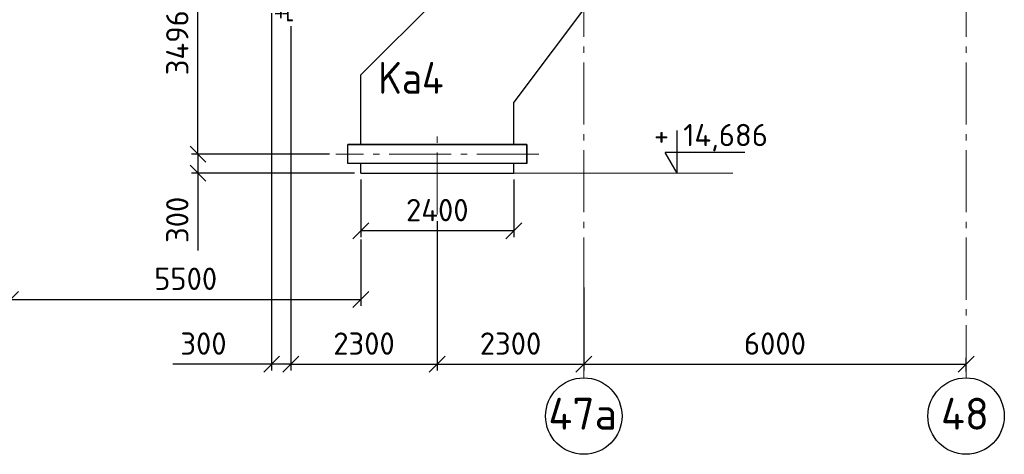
# Model space of a CAD drawing. Header units: millimetres. Extents: x 0 to 129400, y 0 to 84100.
# Tile 19 of 29: x 59642 to 75097, y 47337 to 54159. Entities that reach past the tile are written whole.
import ezdxf
from ezdxf.enums import TextEntityAlignment as Align

# ---------------------------------------------------------------- set-up
doc = ezdxf.new("R2010")
doc.units = ezdxf.units.MM
doc.header["$LTSCALE"] = 100
doc.linetypes.add('CENTER2', pattern=[1.125, 0.75, -0.125, 0.125, -0.125])
doc.linetypes.add('gen7', pattern=[13.75, 9.75, -1.5, 1, -1.5])
doc.layers.get('Defpoints').update_dxf_attribs({"color": 5, "lineweight": 50})
for name, color, linetype in [('01S', 4, 'Continuous'), ('03S', 1, 'CENTER2'), ('07', 2, 'Continuous'), ('0S', 7, 'Continuous'), ('4', 3, 'Continuous'), ('5', 3, 'Continuous'), ('6', 2, 'Continuous'), ('Rbcs_EX_Profile', 7, 'Continuous')]:
    doc.layers.add(name, color=color, linetype=linetype)
for name, color, linetype, lineweight in [('1', 4, 'Continuous', 0), ('7', 1, 'gen7', 0), ('AM_5', 3, 'Continuous', 25), ('Kompensatory', 4, 'Continuous', 25)]:
    doc.layers.add(name, color=color, linetype=linetype, lineweight=lineweight)
doc.styles.get("Standard").update_dxf_attribs({"font": 'isocpeur.ttf'})
doc.dimstyles.new('AM_DIN$0', dxfattribs={"dimtxt": 3.5, "dimasz": 2.5, "dimexe": 1, "dimexo": 1, "dimgap": 1.5, "dimtad": 1, "dimdsep": 46, "dimtxsty": 'Standard', "dimblk": 'OBLIQUE', "dimcen": 0, "dimclrd": 256, "dimclre": 256, "dimclrt": 2, "dimadec": 0, "dimazin": 2, "dimtp": 0.1, "dimtm": 0.1, "dimtfac": 0.71, "dimtmove": 0, "dimatfit": 3, "dimfxl": 0, "dimlwd": -1, "dimlwe": -1, "dimarcsym": 0})

# ---------------------------------------------------------------- blocks, each defined once
blk = doc.blocks.new('_Oblique')
at = {"color": 0, "linetype": 'ByBlock', "lineweight": -2}
blk.add_line((-0.5, -0.5), (0.5, 0.5), dxfattribs=at)
blk = doc.blocks.new('*D119')
at = {"layer": 'AM_5', "linetype": 'ByBlock'}
for p, q in [((68497, 49202), (68497, 48650)), ((74497, 48637), (74497, 48850)), ((68497, 48750), (74497, 48750))]:
    blk.add_line(p, q, dxfattribs=at)
at = {"layer": 'Defpoints', "color": 0}
for p in [(68497, 49302), (74497, 48750), (74497, 48537)]:
    blk.add_point(p, dxfattribs=at)
at = {"layer": 'AM_5', "xscale": 250, "yscale": 250, "zscale": 250, "rotation": 180}
blk.add_blockref('_Oblique', (68497, 48750), dxfattribs=at)
at = {"layer": 'AM_5', "xscale": 250, "yscale": 250, "zscale": 250}
blk.add_blockref('_Oblique', (74497, 48750), dxfattribs=at)
at = {"layer": 'AM_5', "color": 2, "insert": (71497, 49075), "char_height": 350, "attachment_point": 5}
blk.add_mtext('6000', dxfattribs=at)
blk = doc.blocks.new('K2B1')
blk.add_hatch(color=4).paths.add_polyline_path([(-5020, 6312), (-4957, 6375), (-5174, 6591), (-5067, 6698), (-4850, 6482), (-4788, 6545), (-4697, 6222)])
for p, q in [((-7005, 7064), (-7005, 7364)), ((-3895, 7364), (-3895, 7064)), ((-7005, 7064), (-3895, 7064)), ((-6800, 6714), (-6800, 7064)), ((-4100, 7064), (-4100, 6842)), ((-4100, 6842), (1200, 1542)), ((-6800, 6714), (-6150, 6064)), ((-3321, 3943), (-6150, 6064)), ((-3321, 3943), (-1200, 1114)), ((1200, 450), (1200, 1542)), ((-1200, 450), (-1200, 1114)), ((-1405, 150), (-1405, 450)), ((-1405, 450), (1405, 450)), ((1405, 150), (1405, 450)), ((-1405, 150), (1405, 150)), ((-1200, 0), (-1200, 150)), ((1200, 0), (-1200, 0)), ((1200, 0), (1200, 150))]:
    blk.add_line(p, q)
at = {"color": 4}
for p, q in [((-5067, 6698), (-4850, 6482)), ((-5174, 6591), (-4957, 6375)), ((-5012, 6644), (-5119, 6537)), ((-4850, 6482), (-4788, 6545)), ((-4697, 6222), (-4788, 6545)), ((-4957, 6375), (-5020, 6312)), ((-4697, 6222), (-5020, 6312))]:
    blk.add_line(p, q, dxfattribs=at)
at = {"layer": '7'}
for p, q in [((-7000, 7214), (-3900, 7214)), ((-5450, 7214), (-5450, 6552)), ((0, -650), (0, 695)), ((-1594, 300), (1594, 300))]:
    blk.add_line(p, q, dxfattribs=at)
blk = doc.blocks.new('*D166')
at = {"layer": 'AM_5', "linetype": 'ByBlock'}
for p, q in [((64503, 52049), (62341, 52049)), ((62441, 52049), (62441, 51749)), ((64897, 51749), (62341, 51749)), ((62441, 51749), (62441, 50534))]:
    blk.add_line(p, q, dxfattribs=at)
at = {"layer": 'Defpoints', "color": 0}
for p in [(62441, 52049), (64603, 52049), (64997, 51749)]:
    blk.add_point(p, dxfattribs=at)
at = {"layer": 'AM_5', "xscale": 250, "yscale": 250, "zscale": 250}
for p, rotation in [((62441, 52049), 90), ((62441, 51749), 270)]:
    blk.add_blockref('_Oblique', p, dxfattribs=dict(at, rotation=rotation))
at = {"layer": 'AM_5', "color": 2, "insert": (62116, 51017), "char_height": 350, "attachment_point": 5, "rotation": 90}
blk.add_mtext('300', dxfattribs=at)
blk = doc.blocks.new('*D167')
at = {"layer": 'AM_5', "linetype": 'ByBlock'}
for p, q in [((62500, 55545), (62341, 55545)), ((62441, 52049), (62441, 55545)), ((64503, 52049), (62341, 52049))]:
    blk.add_line(p, q, dxfattribs=at)
at = {"layer": 'Defpoints', "color": 0}
for p in [(62441, 55545), (62600, 55545), (64603, 52049)]:
    blk.add_point(p, dxfattribs=at)
at = {"layer": 'AM_5', "xscale": 250, "yscale": 250, "zscale": 250}
for p, rotation in [((62441, 55545), 90), ((62441, 52049), 270)]:
    blk.add_blockref('_Oblique', p, dxfattribs=dict(at, rotation=rotation))
at = {"layer": 'AM_5', "color": 2, "insert": (62116, 53797), "char_height": 350, "attachment_point": 5, "rotation": 90}
blk.add_mtext('3496', dxfattribs=at)
blk = doc.blocks.new('*D177')
at = {"layer": 'AM_5', "linetype": 'ByBlock'}
for p, q in [((66197, 50999), (66197, 48650)), ((68497, 49953), (68497, 48650)), ((66197, 48750), (68497, 48750))]:
    blk.add_line(p, q, dxfattribs=at)
at = {"layer": 'Defpoints', "color": 0}
for p in [(66197, 51099), (68497, 50053), (68497, 48750)]:
    blk.add_point(p, dxfattribs=at)
at = {"layer": 'AM_5', "xscale": 250, "yscale": 250, "zscale": 250, "rotation": 180}
blk.add_blockref('_Oblique', (66197, 48750), dxfattribs=at)
at = {"layer": 'AM_5', "xscale": 250, "yscale": 250, "zscale": 250}
blk.add_blockref('_Oblique', (68497, 48750), dxfattribs=at)
at = {"layer": 'AM_5', "color": 2, "insert": (67347, 49075), "char_height": 350, "attachment_point": 5}
blk.add_mtext('2300', dxfattribs=at)
blk = doc.blocks.new('*D178')
at = {"layer": 'AM_5', "linetype": 'ByBlock'}
for p, q in [((63897, 54058), (63897, 48650)), ((66197, 50999), (66197, 48650)), ((63897, 48750), (66197, 48750))]:
    blk.add_line(p, q, dxfattribs=at)
at = {"layer": 'Defpoints', "color": 0}
for p in [(63897, 54158), (66197, 51099), (66197, 48750)]:
    blk.add_point(p, dxfattribs=at)
at = {"layer": 'AM_5', "xscale": 250, "yscale": 250, "zscale": 250, "rotation": 180}
blk.add_blockref('_Oblique', (63897, 48750), dxfattribs=at)
at = {"layer": 'AM_5', "xscale": 250, "yscale": 250, "zscale": 250}
blk.add_blockref('_Oblique', (66197, 48750), dxfattribs=at)
at = {"layer": 'AM_5', "color": 2, "insert": (65047, 49075), "char_height": 350, "attachment_point": 5}
blk.add_mtext('2300', dxfattribs=at)
blk = doc.blocks.new('*D179')
at = {"layer": 'AM_5', "linetype": 'ByBlock'}
for p, q in [((63597, 54263), (63597, 48650)), ((63897, 54058), (63897, 48650)), ((63597, 48750), (62044, 48750)), ((63897, 48750), (63597, 48750)), ((63897, 48750), (64147, 48750))]:
    blk.add_line(p, q, dxfattribs=at)
at = {"layer": 'Defpoints', "color": 0}
for p in [(63597, 54363), (63897, 54158), (63897, 48750)]:
    blk.add_point(p, dxfattribs=at)
at = {"layer": 'AM_5', "xscale": 250, "yscale": 250, "zscale": 250}
blk.add_blockref('_Oblique', (63597, 48750), dxfattribs=at)
at = {"layer": 'AM_5', "xscale": 250, "yscale": 250, "zscale": 250, "rotation": 180}
blk.add_blockref('_Oblique', (63897, 48750), dxfattribs=at)
at = {"layer": 'AM_5', "color": 2, "insert": (62527, 49075), "char_height": 350, "attachment_point": 5}
blk.add_mtext('300', dxfattribs=at)
blk = doc.blocks.new('*D190')
at = {"layer": 'AM_5', "linetype": 'ByBlock'}
for p, q in [((64997, 51649), (64997, 50745)), ((67397, 51649), (67397, 50745)), ((67397, 50845), (64997, 50845))]:
    blk.add_line(p, q, dxfattribs=at)
at = {"layer": 'Defpoints', "color": 0}
for p in [(64997, 51749), (67397, 51749), (64997, 50845)]:
    blk.add_point(p, dxfattribs=at)
at = {"layer": 'AM_5', "xscale": 250, "yscale": 250, "zscale": 250}
for p, rotation in [((64997, 50845), 179.9999999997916), ((67397, 50845), 359.9999999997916)]:
    blk.add_blockref('_Oblique', p, dxfattribs=dict(at, rotation=rotation))
at = {"layer": 'AM_5', "color": 2, "insert": (66197, 51170), "char_height": 350, "attachment_point": 5}
blk.add_mtext('2400', dxfattribs=at)
blk = doc.blocks.new('*D180')
at = {"layer": 'AM_5', "linetype": 'ByBlock'}
for p, q in [((64997, 50709), (64997, 49667)), ((59497, 49908), (59497, 49667)), ((59497, 49767), (64997, 49767))]:
    blk.add_line(p, q, dxfattribs=at)
at = {"layer": 'Defpoints', "color": 0}
for p in [(64997, 50809), (59497, 50008), (64997, 49767)]:
    blk.add_point(p, dxfattribs=at)
at = {"layer": 'AM_5', "xscale": 250, "yscale": 250, "zscale": 250, "rotation": 180}
blk.add_blockref('_Oblique', (59497, 49767), dxfattribs=at)
at = {"layer": 'AM_5', "xscale": 250, "yscale": 250, "zscale": 250}
blk.add_blockref('_Oblique', (64997, 49767), dxfattribs=at)
at = {"layer": 'AM_5', "color": 2, "insert": (62247, 50092), "char_height": 350, "attachment_point": 5}
blk.add_mtext('5500', dxfattribs=at)
blk = doc.blocks.new('poziom')
at = {"layer": '6', "color": 3}
for p, q in [((0, 0), (0, 6.68)), ((10.65, 3.24), (-1.87, 3.24)), ((0, 0), (-1.87, 3.24))]:
    blk.add_line(p, q, dxfattribs=at)
at = {"layer": '5', "color": 2}
blk.add_attdef('POZIOM', (-2, 4.24), '', height=3.5, dxfattribs=at)
blk = doc.blocks.new('A$C72F52441x')
for p, q in [((-236, 1133), (-180, 1077)), ((-180, 1077), (-31, 1200)), ((-179, 1084), (-33, 1205)), ((300, 1205), (-33, 1205)), ((150, 1205), (200, 1205)), ((150, -1205), (200, -1205))]:
    blk.add_line(p, q)
at = {"layer": '01S'}
blk.add_line((300, -1205), (300, 1205), dxfattribs=at)
at = {"layer": '03S'}
for p, q in [((55, 1300), (255, 1300)), ((55, -1295), (255, -1295))]:
    blk.add_line(p, q, dxfattribs=at)
at = {"layer": '0S'}
blk.add_line((41, 1325), (50, 1325), dxfattribs=at)
for points in [[(250, 1205), (250, 1209, 0.414214), (243, 1215), (173, 1215, -0.414214), (160, 1228), (160, 1349, 0.414214), (153, 1355), (150, 1355), (150, 1205)], [(250, -1205), (250, -1209, -0.414214), (243, -1215), (173, -1215, 0.414214), (160, -1228), (160, -1348, -0.414214), (153, -1355), (150, -1355), (150, -1205)]]:
    blk.add_lwpolyline(points, format="xyb", dxfattribs=at)
for points in [[(200, 1205), (300, 1205), (300, 1200), (200, 1200)], [(200, -1200), (300, -1200), (300, -1205), (200, -1205)]]:
    blk.add_lwpolyline(points, close=True, dxfattribs=at)
at = {"layer": 'Rbcs_EX_Profile'}
for p, q in [((41, 1325), (41, 1226)), ((50, 1205), (50, 1325)), ((-31, 1200), (40, 1200)), ((-23, 1212), (-25, 1210)), ((-25, 1210), (-25, 1208)), ((-25, 1208), (-25, 1205)), ((-21, 1214), (-23, 1212)), ((-19, 1214), (-21, 1214)), ((-19, 1214), (31, 1218)), ((37, 1219), (31, 1218)), ((41, 1226), (37, 1219)), ((40, 1200), (40, 1205)), ((-438, -1200), (-1504, -135)), ((300, -1200), (-438, -1200))]:
    blk.add_line(p, q, dxfattribs=at)
blk.add_lwpolyline([(50, -1200), (50, -1400), (-25, -1400), (-25, -1397), (-25, -1395), (-23, -1393), (-21, -1391), (-19, -1391), (31, -1387), (34, -1386), (38, -1384), (40, -1380), (41, -1376), (41, -1224), (40, -1220), (38, -1216), (34, -1214), (31, -1213), (-19, -1209), (-21, -1209), (-23, -1207), (-25, -1205), (-25, -1203), (-25, -1200)], close=True, dxfattribs=at)

msp = doc.modelspace()

# ---------------------------------------------------------------- linework, layer by layer
for centre in [(68496.97, 47936.61), (74496.97, 47936.61)]:
    msp.add_circle(centre, 600)
at = {"layer": '1'}
msp.add_line((67396.97, 51749.4), (70837.72, 51749.4), dxfattribs=at)
at = {"layer": '7'}
for p, q in [((68496.97, 74113.25), (68496.97, 48536.61)), ((68496.97, 74113.25), (68496.97, 48536.61)), ((74496.97, 74113.25), (74496.97, 48536.61))]:
    msp.add_line(p, q, dxfattribs=at)
at = {"layer": 'Kompensatory'}
msp.add_lwpolyline([(67601.97, 51899.4), (64791.97, 51899.4), (64791.97, 52199.4), (67601.97, 52199.4)], close=True, dxfattribs=at)

# ---------------------------------------------------------------- block references
at = {"xscale": -1}
for name, p in [('K2B1', (66196.97, 51749.4)), ('A$C72F52441x', (63896.97, 55545.08))]:
    msp.add_blockref(name, p, dxfattribs=at)
at = {"layer": '07'}
ref = msp.add_blockref('poziom', (69959.65, 51749.4), dxfattribs=dict(at, xscale=100, yscale=100, zscale=100))
ref.add_attrib('POZIOM', '+ 14,686', (69596.24, 52173.65), dxfattribs={"layer": '5', "color": 2, "height": 350})

# ---------------------------------------------------------------- texts
at = {"layer": '07', "color": 7}
for s, p in [('47a', (68479.5, 47723.72)), ('48', (74479.5, 47723.72))]:
    msp.add_text(s, height=500, dxfattribs=at).set_placement(p, align=Align.CENTER)
at = {"layer": '4', "color": 6, "width": 0.9}
msp.add_text('Ka4', height=500, dxfattribs=at).set_placement((65268.1, 52845.74), align=Align.BOTTOM_LEFT)

# ---------------------------------------------------------------- dimensions: what is measured, and where the dimension line sits
at = {"layer": 'AM_5'}
for base, p1, p2, angle, picture, middle in [((62440.99, 55545.08), (64603.03, 52049.4), (62600.34, 55545.08), 90, '*D167', (62115.99, 53797.24)), ((66196.97, 48750.01), (63896.97, 54158.4), (66196.97, 51098.95), 180, '*D178', (65046.97, 49075.01)), ((64996.97, 50844.66), (67396.97, 51749.4), (64996.97, 51749.4), 180, '*D190', (66196.97, 51169.66)), ((68496.97, 48750.01), (66196.97, 51098.95), (68496.97, 50053.09), 180, '*D177', (67346.97, 49075.01)), ((64996.97, 49767.19), (59496.97, 50008.32), (64996.97, 50808.83), 0, '*D180', (62246.97, 50092.19))]:
    dim = msp.add_linear_dim(base=base, p1=p1, p2=p2, angle=angle, dimstyle='AM_DIN$0', override={"dimscale": 100, "dimdec": 0, "dimtp": 3, "dimtm": 0, "dimarcsym": 1}, dxfattribs=at)
    dim.commit()
    dim.dimension.update_dxf_attribs({"geometry": picture, "text_midpoint": middle})
for base, p1, p2, angle, picture, middle in [((63896.97, 48750.01), (63596.97, 54363.4), (63896.97, 54158.4), 180, '*D179', (62526.97, 48750.01)), ((62440.99, 52049.4), (64996.97, 51749.4), (64603.03, 52049.4), 90, '*D166', (62440.99, 51016.9))]:
    dim = msp.add_linear_dim(base=base, p1=p1, p2=p2, angle=angle, dimstyle='AM_DIN$0', override={"dimscale": 100, "dimdec": 0, "dimtp": 3, "dimtm": 0, "dimarcsym": 1}, dxfattribs=at)
    dim.commit()
    dim.dimension.update_dxf_attribs({"geometry": picture, "text_midpoint": middle, "dimtype": 160})
dim = msp.add_linear_dim(base=(74496.97, 48750.01), p1=(68496.97, 49301.55), p2=(74496.97, 48536.61), dimstyle='AM_DIN$0', override={"dimscale": 100, "dimdec": 0, "dimtp": 3, "dimtm": 0, "dimarcsym": 1}, dxfattribs=at)
dim.commit()
dim.dimension.update_dxf_attribs({"geometry": '*D119', "text_midpoint": (71496.97, 49075.01)})

doc.saveas('drawing.dxf')
